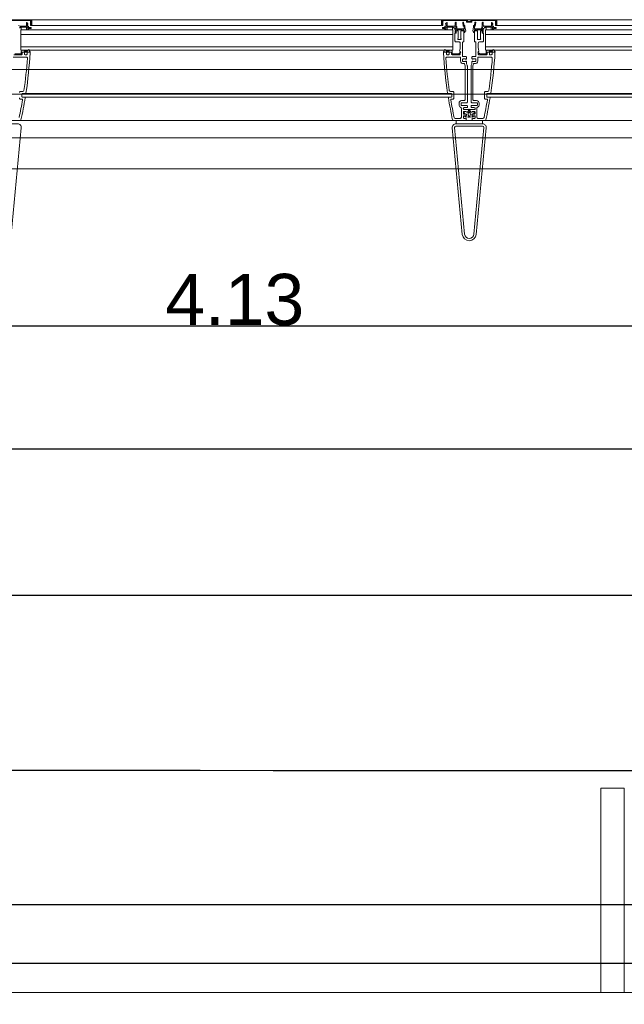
# Model space of a CAD drawing. Header units: metres. Extents: x -20.3 to 39.4, y -22.2 to 2.8.
# Tile 39 of 65: x 11.3 to 12.4, y -3.1 to -1.4. Entities that reach past the tile are written whole.
import ezdxf

# ---------------------------------------------------------------- set-up
doc = ezdxf.new("R2010")
doc.units = ezdxf.units.M
doc.header["$LTSCALE"] = 0.4
doc.header["$MEASUREMENT"] = 0
doc.layers.get('0').update_dxf_attribs({"color": 8, "lineweight": 9})
doc.layers.get('Defpoints').update_dxf_attribs({"color": 8, "lineweight": 9})
for name, color, linetype in [('Neubau__ GHIW - Attika', 8, 'Continuous'), ('Neubau__ GHIW- Attika Fassade', 8, 'Continuous'), ('Neubau_A-Decken', 8, 'Continuous'), ('Neubau_B-abgehängte Decke', 8, 'Continuous'), ('Neubau_B-Pfosten-Riegel-Fassade', 8, 'Continuous'), ('Neubau_S-Linien _ Schraffuren.2D', 8, 'Continuous'), ('Neubau_T-Bemaßung', 8, 'Continuous')]:
    doc.layers.add(name, color=color, linetype=linetype)
doc.styles.add('ERSTELLTER_STIL_2', font='arial.ttf')
doc.dimstyles.new('ERSTELLTER_STIL__1', dxfattribs={"dimtxt": 0.0875, "dimasz": 0.059375, "dimexe": 0.18, "dimexo": 0.0625, "dimgap": 0, "dimtad": 1, "dimzin": 0, "dimdsep": 46, "dimtxsty": 'ERSTELLTER_STIL_2', "dimblk": 'ARROWHEAD_6', "dimblk1": 'ARROWHEAD_6', "dimblk2": 'ARROWHEAD_6', "dimcen": 0.09, "dimclrd": 7, "dimclre": 7, "dimclrt": 7, "dimazin": 0, "dimtfac": 1, "dimtdec": 4, "dimtmove": 0, "dimatfit": 3, "dimfxl": 1, "dimtolj": 1, "dimtzin": 0, "dimarcsym": 0})
doc.dimstyles.new('ERSTELLTER_STIL__5', dxfattribs={"dimtxt": 0.0875, "dimasz": 0.059375, "dimexe": 0.18, "dimexo": 0.0625, "dimgap": 0, "dimtad": 1, "dimtih": 1, "dimtoh": 1, "dimzin": 0, "dimdsep": 46, "dimtxsty": 'ERSTELLTER_STIL_2', "dimblk": 'ARROWHEAD_6', "dimblk1": 'ARROWHEAD_6', "dimblk2": 'ARROWHEAD_6', "dimcen": 0.09, "dimclrd": 7, "dimclre": 7, "dimclrt": 7, "dimazin": 0, "dimtfac": 1, "dimtdec": 4, "dimtmove": 0, "dimatfit": 3, "dimfxl": 1, "dimtolj": 1, "dimtzin": 0, "dimarcsym": 0})

# ---------------------------------------------------------------- blocks, each defined once
blk = doc.blocks.new('ARROWHEAD_6')
at = {"color": 0, "linetype": 'Continuous', "lineweight": 0}
for p, q in [((-0.5, -0.5), (0.5, 0.5)), ((0, 0), (-1, 0))]:
    blk.add_line(p, q, dxfattribs=at)
blk = doc.blocks.new('*D266')
at = {"layer": 'Defpoints', "color": 0, "linetype": 'Continuous', "transparency": 16777216}
for p in [(13.78, -1.9338), (9.65, -2.695), (13.78, -2.695)]:
    blk.add_point(p, dxfattribs=at)
at = {"layer": 'Neubau_T-Bemaßung', "linetype": 'Continuous', "lineweight": -2, "transparency": 16777216}
for p, q in [((9.65, -2.6325), (9.65, -1.7538)), ((13.78, -2.6325), (13.78, -1.7538)), ((9.7094, -1.9338), (13.7206, -1.9338))]:
    blk.add_line(p, q, dxfattribs=at)
at = {"layer": 'Neubau_T-Bemaßung', "linetype": 'Continuous', "lineweight": -2, "transparency": 16777216, "xscale": 0.059375, "yscale": 0.059375, "zscale": 0.059375, "rotation": 180}
blk.add_blockref('ARROWHEAD_6', (9.65, -1.9338), dxfattribs=at)
at = {"layer": 'Neubau_T-Bemaßung', "linetype": 'Continuous', "lineweight": -2, "transparency": 16777216, "xscale": 0.059375, "yscale": 0.059375, "zscale": 0.059375}
blk.add_blockref('ARROWHEAD_6', (13.78, -1.9338), dxfattribs=at)
at = {"layer": 'Neubau_T-Bemaßung', "linetype": 'Continuous', "lineweight": 9, "transparency": 16777216, "insert": (11.7115, -1.889), "char_height": 0.0875, "attachment_point": 5, "style": 'ERSTELLTER_STIL_2'}
blk.add_mtext('\\A1;4.13', dxfattribs=at)
blk = doc.blocks.new('*D288')
at = {"layer": 'Defpoints', "color": 0, "linetype": 'Continuous', "transparency": 16777216}
for p in [(11.715, -2.695), (21.1401, -2.695), (19.84, -2.925)]:
    blk.add_point(p, dxfattribs=at)
at = {"layer": 'Neubau_T-Bemaßung', "linetype": 'Continuous', "lineweight": -2, "transparency": 16777216}
for p, q in [((21.1401, -2.6356), (21.1401, -2.5762)), ((11.7775, -2.695), (21.3201, -2.695)), ((21.1401, -2.695), (21.1401, -2.6965)), ((19.9025, -2.925), (21.3201, -2.925)), ((21.1401, -2.925), (21.1401, -2.9238)), ((21.1401, -2.9844), (21.1401, -3.0437))]:
    blk.add_line(p, q, dxfattribs=at)
at = {"layer": 'Neubau_T-Bemaßung', "linetype": 'Continuous', "lineweight": -2, "transparency": 16777216, "xscale": 0.059375, "yscale": 0.059375, "zscale": 0.059375}
for p, rotation in [((21.1401, -2.695), 270), ((21.1401, -2.925), 90)]:
    blk.add_blockref('ARROWHEAD_6', p, dxfattribs=dict(at, rotation=rotation))
at = {"layer": 'Neubau_T-Bemaßung', "linetype": 'Continuous', "lineweight": 9, "transparency": 16777216, "insert": (21.1401, -2.8101), "char_height": 0.0875, "attachment_point": 5, "rotation": 90, "style": 'ERSTELLTER_STIL_2'}
blk.add_mtext('\\A1;0.23', dxfattribs=at)
blk = doc.blocks.new('*D289')
at = {"layer": 'Defpoints', "color": 0, "linetype": 'Continuous', "transparency": 16777216}
for p in [(21.1401, -2.395), (23.555, -2.395), (11.715, -2.695)]:
    blk.add_point(p, dxfattribs=at)
at = {"layer": 'Neubau_T-Bemaßung', "linetype": 'Continuous', "lineweight": -2, "transparency": 16777216}
for p, q in [((21.1401, -2.3356), (21.1401, -2.2763)), ((23.4925, -2.395), (20.9601, -2.395)), ((21.1401, -2.395), (21.1401, -2.4317)), ((21.1401, -2.695), (21.1401, -2.6586)), ((11.7775, -2.695), (21.3201, -2.695)), ((21.1401, -2.7544), (21.1401, -2.8137))]:
    blk.add_line(p, q, dxfattribs=at)
at = {"layer": 'Neubau_T-Bemaßung', "linetype": 'Continuous', "lineweight": -2, "transparency": 16777216, "xscale": 0.059375, "yscale": 0.059375, "zscale": 0.059375}
for p, rotation in [((21.1401, -2.395), 270), ((21.1401, -2.695), 90)]:
    blk.add_blockref('ARROWHEAD_6', p, dxfattribs=dict(at, rotation=rotation))
at = {"layer": 'Neubau_T-Bemaßung', "linetype": 'Continuous', "lineweight": 9, "transparency": 16777216, "insert": (21.1401, -2.5451), "char_height": 0.0875, "attachment_point": 5, "rotation": 90, "style": 'ERSTELLTER_STIL_2'}
blk.add_mtext('\\A1;0.30', dxfattribs=at)
blk = doc.blocks.new('*D297')
at = {"layer": 'Defpoints', "color": 0, "linetype": 'Continuous', "transparency": 16777216}
for p in [(11.715, -2.695), (21.4901, -2.695), (23.73, -6.195)]:
    blk.add_point(p, dxfattribs=at)
at = {"layer": 'Neubau_T-Bemaßung', "linetype": 'Continuous', "lineweight": -2, "transparency": 16777216}
for p, q in [((11.7775, -2.695), (21.6701, -2.695)), ((21.4901, -2.7544), (21.4901, -4.335)), ((21.4901, -6.1356), (21.4901, -4.562)), ((23.6675, -6.195), (21.3101, -6.195))]:
    blk.add_line(p, q, dxfattribs=at)
at = {"layer": 'Neubau_T-Bemaßung', "linetype": 'Continuous', "lineweight": -2, "transparency": 16777216, "xscale": 0.059375, "yscale": 0.059375, "zscale": 0.059375}
for p, rotation in [((21.4901, -2.695), 90), ((21.4901, -6.195), 270)]:
    blk.add_blockref('ARROWHEAD_6', p, dxfattribs=dict(at, rotation=rotation))
at = {"layer": 'Neubau_T-Bemaßung', "linetype": 'Continuous', "lineweight": 9, "transparency": 16777216, "insert": (21.4901, -4.4485), "char_height": 0.0875, "attachment_point": 5, "rotation": 90, "style": 'ERSTELLTER_STIL_2'}
blk.add_mtext('\\A1;3.50', dxfattribs=at)
blk = doc.blocks.new('*D298')
at = {"layer": 'Defpoints', "color": 0, "linetype": 'Continuous', "transparency": 16777216}
for p in [(21.4901, -2.395), (23.555, -2.395), (11.715, -2.695)]:
    blk.add_point(p, dxfattribs=at)
at = {"layer": 'Neubau_T-Bemaßung', "linetype": 'Continuous', "lineweight": -2, "transparency": 16777216}
for p, q in [((21.4901, -2.3356), (21.4901, -2.2763)), ((23.4925, -2.395), (21.3101, -2.395)), ((21.4901, -2.395), (21.4901, -2.4317)), ((21.4901, -2.695), (21.4901, -2.6586)), ((11.7775, -2.695), (21.6701, -2.695)), ((21.4901, -2.7544), (21.4901, -2.8137))]:
    blk.add_line(p, q, dxfattribs=at)
at = {"layer": 'Neubau_T-Bemaßung', "linetype": 'Continuous', "lineweight": -2, "transparency": 16777216, "xscale": 0.059375, "yscale": 0.059375, "zscale": 0.059375}
for p, rotation in [((21.4901, -2.395), 270), ((21.4901, -2.695), 90)]:
    blk.add_blockref('ARROWHEAD_6', p, dxfattribs=dict(at, rotation=rotation))
at = {"layer": 'Neubau_T-Bemaßung', "linetype": 'Continuous', "lineweight": 9, "transparency": 16777216, "insert": (21.4901, -2.5451), "char_height": 0.0875, "attachment_point": 5, "rotation": 90, "style": 'ERSTELLTER_STIL_2'}
blk.add_mtext('\\A1;0.30', dxfattribs=at)
blk = doc.blocks.new('*D309')
at = {"layer": 'Defpoints', "color": 0, "linetype": 'Continuous', "transparency": 16777216}
for p in [(5.6129, -3.025), (19.84, -3.025), (33.092, -6.025)]:
    blk.add_point(p, dxfattribs=at)
at = {"layer": 'Neubau_T-Bemaßung', "linetype": 'Continuous', "lineweight": -2, "transparency": 16777216}
for p, q in [((19.7775, -3.025), (5.4329, -3.025)), ((5.6129, -3.0844), (5.6129, -4.415)), ((5.6129, -5.9656), (5.6129, -4.642)), ((33.0295, -6.025), (5.4329, -6.025))]:
    blk.add_line(p, q, dxfattribs=at)
at = {"layer": 'Neubau_T-Bemaßung', "linetype": 'Continuous', "lineweight": -2, "transparency": 16777216, "xscale": 0.059375, "yscale": 0.059375, "zscale": 0.059375}
for p, rotation in [((5.6129, -3.025), 90), ((5.6129, -6.025), 270)]:
    blk.add_blockref('ARROWHEAD_6', p, dxfattribs=dict(at, rotation=rotation))
at = {"layer": 'Neubau_T-Bemaßung', "linetype": 'Continuous', "lineweight": 9, "transparency": 16777216, "insert": (5.6129, -4.5285), "char_height": 0.0875, "attachment_point": 5, "rotation": 90, "style": 'ERSTELLTER_STIL_2'}
blk.add_mtext('\\A1;3.00', dxfattribs=at)
blk = doc.blocks.new('*D310')
at = {"layer": 'Defpoints', "color": 0, "linetype": 'Continuous', "transparency": 16777216}
for p in [(5.7264, -2.925), (19.84, -2.925), (19.84, -3.025)]:
    blk.add_point(p, dxfattribs=at)
at = {"layer": 'Neubau_T-Bemaßung', "linetype": 'Continuous', "lineweight": -2, "transparency": 16777216}
for p, q in [((5.7264, -2.8656), (5.7264, -2.8062)), ((19.7775, -2.925), (5.5464, -2.925)), ((5.7264, -2.925), (5.7264, -3.025)), ((19.7775, -3.025), (5.5464, -3.025)), ((5.7264, -3.0844), (5.7264, -3.1438))]:
    blk.add_line(p, q, dxfattribs=at)
at = {"layer": 'Neubau_T-Bemaßung', "linetype": 'Continuous', "lineweight": -2, "transparency": 16777216, "xscale": 0.059375, "yscale": 0.059375, "zscale": 0.059375}
for p, rotation in [((5.7264, -2.925), 270), ((5.7264, -3.025), 90)]:
    blk.add_blockref('ARROWHEAD_6', p, dxfattribs=dict(at, rotation=rotation))
at = {"layer": 'Neubau_T-Bemaßung', "linetype": 'Continuous', "lineweight": 9, "transparency": 16777216, "insert": (5.6129, -3.1438), "char_height": 0.0875, "attachment_point": 5, "rotation": 90, "style": 'ERSTELLTER_STIL_2'}
blk.add_mtext('\\A1;0.10', dxfattribs=at)
blk = doc.blocks.new('*D311')
at = {"layer": 'Defpoints', "color": 0, "linetype": 'Continuous', "transparency": 16777216}
for p in [(5.6129, -2.695), (11.715, -2.695), (19.84, -2.925)]:
    blk.add_point(p, dxfattribs=at)
at = {"layer": 'Neubau_T-Bemaßung', "linetype": 'Continuous', "lineweight": -2, "transparency": 16777216}
for p, q in [((5.6129, -2.6356), (5.6129, -2.5763)), ((11.6525, -2.695), (5.4329, -2.695)), ((5.6129, -2.695), (5.6129, -2.6965)), ((19.7775, -2.925), (5.4329, -2.925)), ((5.6129, -2.925), (5.6129, -2.9238)), ((5.6129, -2.9844), (5.6129, -3.0437))]:
    blk.add_line(p, q, dxfattribs=at)
at = {"layer": 'Neubau_T-Bemaßung', "linetype": 'Continuous', "lineweight": -2, "transparency": 16777216, "xscale": 0.059375, "yscale": 0.059375, "zscale": 0.059375}
for p, rotation in [((5.6129, -2.695), 270), ((5.6129, -2.925), 90)]:
    blk.add_blockref('ARROWHEAD_6', p, dxfattribs=dict(at, rotation=rotation))
at = {"layer": 'Neubau_T-Bemaßung', "linetype": 'Continuous', "lineweight": 9, "transparency": 16777216, "insert": (5.6129, -2.8101), "char_height": 0.0875, "attachment_point": 5, "rotation": 90, "style": 'ERSTELLTER_STIL_2'}
blk.add_mtext('\\A1;0.23', dxfattribs=at)
blk = doc.blocks.new('*D312')
at = {"layer": 'Defpoints', "color": 0, "linetype": 'Continuous', "transparency": 16777216}
for p in [(5.6129, -2.395), (23.555, -2.395), (11.715, -2.695)]:
    blk.add_point(p, dxfattribs=at)
at = {"layer": 'Neubau_T-Bemaßung', "linetype": 'Continuous', "lineweight": -2, "transparency": 16777216}
for p, q in [((5.6129, -2.3356), (5.6129, -2.2763)), ((23.4925, -2.395), (5.4329, -2.395)), ((5.6129, -2.395), (5.6129, -2.4317)), ((5.6129, -2.695), (5.6129, -2.6586)), ((11.6525, -2.695), (5.4329, -2.695)), ((5.6129, -2.7544), (5.6129, -2.8138))]:
    blk.add_line(p, q, dxfattribs=at)
at = {"layer": 'Neubau_T-Bemaßung', "linetype": 'Continuous', "lineweight": -2, "transparency": 16777216, "xscale": 0.059375, "yscale": 0.059375, "zscale": 0.059375}
for p, rotation in [((5.6129, -2.395), 270), ((5.6129, -2.695), 90)]:
    blk.add_blockref('ARROWHEAD_6', p, dxfattribs=dict(at, rotation=rotation))
at = {"layer": 'Neubau_T-Bemaßung', "linetype": 'Continuous', "lineweight": 9, "transparency": 16777216, "insert": (5.6129, -2.5451), "char_height": 0.0875, "attachment_point": 5, "rotation": 90, "style": 'ERSTELLTER_STIL_2'}
blk.add_mtext('\\A1;0.30', dxfattribs=at)
blk = doc.blocks.new('*D313')
at = {"layer": 'Defpoints', "color": 0, "linetype": 'Continuous', "transparency": 16777216}
for p in [(5.4994, -2.395), (23.555, -2.395), (23.555, -2.395)]:
    blk.add_point(p, dxfattribs=at)
at = {"layer": 'Neubau_T-Bemaßung', "linetype": 'Continuous', "lineweight": -2, "transparency": 16777216}
for p, q in [((5.4994, -2.3356), (5.4994, -2.2763)), ((23.4925, -2.395), (5.3194, -2.395)), ((23.4925, -2.395), (5.3194, -2.395)), ((5.4994, -2.4544), (5.4994, -2.5138))]:
    blk.add_line(p, q, dxfattribs=at)
at = {"layer": 'Neubau_T-Bemaßung', "linetype": 'Continuous', "lineweight": -2, "transparency": 16777216, "xscale": 0.059375, "yscale": 0.059375, "zscale": 0.059375}
for rotation in [270, 90]:
    blk.add_blockref('ARROWHEAD_6', (5.4994, -2.395), dxfattribs=dict(at, rotation=rotation))
at = {"layer": 'Neubau_T-Bemaßung', "linetype": 'Continuous', "lineweight": 9, "transparency": 16777216, "insert": (5.6129, -2.2763), "char_height": 0.0875, "attachment_point": 5, "rotation": 90, "style": 'ERSTELLTER_STIL_2'}
blk.add_mtext('\\A1;0.00', dxfattribs=at)
blk = doc.blocks.new('*D314')
at = {"layer": 'Defpoints', "color": 0, "linetype": 'Continuous', "transparency": 16777216}
for p in [(5.6129, -2.145), (33.092, -2.145), (23.555, -2.395)]:
    blk.add_point(p, dxfattribs=at)
at = {"layer": 'Neubau_T-Bemaßung', "linetype": 'Continuous', "lineweight": -2, "transparency": 16777216}
for p, q in [((5.6129, -2.0856), (5.6129, -2.0263)), ((33.0295, -2.145), (5.4329, -2.145)), ((5.6129, -2.145), (5.6129, -2.1562)), ((5.6129, -2.395), (5.6129, -2.3841)), ((23.4925, -2.395), (5.4329, -2.395)), ((5.6129, -2.4544), (5.6129, -2.5138))]:
    blk.add_line(p, q, dxfattribs=at)
at = {"layer": 'Neubau_T-Bemaßung', "linetype": 'Continuous', "lineweight": -2, "transparency": 16777216, "xscale": 0.059375, "yscale": 0.059375, "zscale": 0.059375}
for p, rotation in [((5.6129, -2.145), 270), ((5.6129, -2.395), 90)]:
    blk.add_blockref('ARROWHEAD_6', p, dxfattribs=dict(at, rotation=rotation))
at = {"layer": 'Neubau_T-Bemaßung', "linetype": 'Continuous', "lineweight": 9, "transparency": 16777216, "insert": (5.6129, -2.2701), "char_height": 0.0875, "attachment_point": 5, "rotation": 90, "style": 'ERSTELLTER_STIL_2'}
blk.add_mtext('\\A1;0.25', dxfattribs=at)
blk = doc.blocks.new('*D318')
at = {"layer": 'Defpoints', "color": 0, "linetype": 'Continuous', "transparency": 16777216}
for p in [(5.9629, -2.695), (11.715, -2.695), (23.73, -6.195)]:
    blk.add_point(p, dxfattribs=at)
at = {"layer": 'Neubau_T-Bemaßung', "linetype": 'Continuous', "lineweight": -2, "transparency": 16777216}
for p, q in [((11.6525, -2.695), (5.7829, -2.695)), ((5.9629, -2.7544), (5.9629, -4.335)), ((5.9629, -6.1356), (5.9629, -4.562)), ((23.6675, -6.195), (5.7829, -6.195))]:
    blk.add_line(p, q, dxfattribs=at)
at = {"layer": 'Neubau_T-Bemaßung', "linetype": 'Continuous', "lineweight": -2, "transparency": 16777216, "xscale": 0.059375, "yscale": 0.059375, "zscale": 0.059375}
for p, rotation in [((5.9629, -2.695), 90), ((5.9629, -6.195), 270)]:
    blk.add_blockref('ARROWHEAD_6', p, dxfattribs=dict(at, rotation=rotation))
at = {"layer": 'Neubau_T-Bemaßung', "linetype": 'Continuous', "lineweight": 9, "transparency": 16777216, "insert": (5.9629, -4.4485), "char_height": 0.0875, "attachment_point": 5, "rotation": 90, "style": 'ERSTELLTER_STIL_2'}
blk.add_mtext('\\A1;3.50', dxfattribs=at)
blk = doc.blocks.new('*D319')
at = {"layer": 'Defpoints', "color": 0, "linetype": 'Continuous', "transparency": 16777216}
for p in [(5.9629, -2.395), (23.555, -2.395), (11.715, -2.695)]:
    blk.add_point(p, dxfattribs=at)
at = {"layer": 'Neubau_T-Bemaßung', "linetype": 'Continuous', "lineweight": -2, "transparency": 16777216}
for p, q in [((5.9629, -2.3356), (5.9629, -2.2763)), ((23.4925, -2.395), (5.7829, -2.395)), ((5.9629, -2.395), (5.9629, -2.4317)), ((5.9629, -2.695), (5.9629, -2.6586)), ((11.6525, -2.695), (5.7829, -2.695)), ((5.9629, -2.7544), (5.9629, -2.8138))]:
    blk.add_line(p, q, dxfattribs=at)
at = {"layer": 'Neubau_T-Bemaßung', "linetype": 'Continuous', "lineweight": -2, "transparency": 16777216, "xscale": 0.059375, "yscale": 0.059375, "zscale": 0.059375}
for p, rotation in [((5.9629, -2.395), 270), ((5.9629, -2.695), 90)]:
    blk.add_blockref('ARROWHEAD_6', p, dxfattribs=dict(at, rotation=rotation))
at = {"layer": 'Neubau_T-Bemaßung', "linetype": 'Continuous', "lineweight": 9, "transparency": 16777216, "insert": (5.9629, -2.5451), "char_height": 0.0875, "attachment_point": 5, "rotation": 90, "style": 'ERSTELLTER_STIL_2'}
blk.add_mtext('\\A1;0.30', dxfattribs=at)
blk = doc.blocks.new('*D320')
at = {"layer": 'Defpoints', "color": 0, "linetype": 'Continuous', "transparency": 16777216}
for p in [(5.8494, -2.395), (23.555, -2.395), (23.555, -2.395)]:
    blk.add_point(p, dxfattribs=at)
at = {"layer": 'Neubau_T-Bemaßung', "linetype": 'Continuous', "lineweight": -2, "transparency": 16777216}
for p, q in [((5.8494, -2.3356), (5.8494, -2.2763)), ((23.4925, -2.395), (5.6694, -2.395)), ((23.4925, -2.395), (5.6694, -2.395)), ((5.8494, -2.4544), (5.8494, -2.5138))]:
    blk.add_line(p, q, dxfattribs=at)
at = {"layer": 'Neubau_T-Bemaßung', "linetype": 'Continuous', "lineweight": -2, "transparency": 16777216, "xscale": 0.059375, "yscale": 0.059375, "zscale": 0.059375}
for rotation in [270, 90]:
    blk.add_blockref('ARROWHEAD_6', (5.8494, -2.395), dxfattribs=dict(at, rotation=rotation))
at = {"layer": 'Neubau_T-Bemaßung', "linetype": 'Continuous', "lineweight": 9, "transparency": 16777216, "insert": (5.9629, -2.2763), "char_height": 0.0875, "attachment_point": 5, "rotation": 90, "style": 'ERSTELLTER_STIL_2'}
blk.add_mtext('\\A1;0.00', dxfattribs=at)

msp = doc.modelspace()

# ---------------------------------------------------------------- linework, layer by layer
at = {"linetype": 'Continuous', "lineweight": 9}
for p, q in [((11.345, -1.462), (11.345, -1.4272)), ((12.085, -1.4272), (11.345, -1.4272)), ((12.085, -1.462), (12.085, -1.4272)), ((12.141, -1.462), (12.141, -1.4272)), ((12.881, -1.4272), (12.141, -1.4272)), ((11.345, -1.4352), (12.085, -1.4352)), ((12.141, -1.4352), (12.881, -1.4352)), ((11.345, -1.456), (12.085, -1.456)), ((11.345, -1.462), (12.085, -1.462)), ((12.141, -1.456), (12.881, -1.456)), ((12.141, -1.462), (12.881, -1.462)), ((12.0801, -1.542), (11.3479, -1.542)), ((12.0795, -1.536), (11.348, -1.536)), ((12.8761, -1.542), (12.1439, -1.542)), ((12.8755, -1.536), (12.144, -1.536)), ((11.3446, -1.582), (12.0854, -1.582)), ((12.1406, -1.582), (12.8814, -1.582))]:
    msp.add_line(p, q, dxfattribs=at)
for points in [[(11.3223, -1.4111), (11.3613, -1.4111, -0.435032), (11.362, -1.4118), (11.362, -1.4193, 0.414266), (11.3623, -1.4196), (11.3632, -1.4196, 0.414266), (11.3635, -1.4193), (11.3635, -1.4101, 0.414198), (11.363, -1.4096), (11.3203, -1.4096, 0.41416)], [(11.3412, -1.4197, -0.214707), (11.3435, -1.4206, 0.199362), (11.3438, -1.4207), (11.3547, -1.4207, 0.414214), (11.355, -1.4204), (11.355, -1.4148, -0.668179), (11.3556, -1.4146), (11.3575, -1.4165, -0.198912), (11.3575, -1.4167), (11.3575, -1.4171, -0.198912), (11.3575, -1.4173), (11.3566, -1.4181, 0.198912), (11.3565, -1.4183), (11.3565, -1.4204, 0.414214), (11.3568, -1.4207), (11.3583, -1.4207, -0.414214), (11.3586, -1.421), (11.3586, -1.4228, 0.414214), (11.3589, -1.4231), (11.362, -1.4231, -0.198912), (11.3623, -1.4232), (11.3629, -1.4238, -0.198912), (11.363, -1.4241), (11.363, -1.4243, -0.414214), (11.3627, -1.4246), (11.3589, -1.4246, 0.414214), (11.3586, -1.4249), (11.3586, -1.4259, -0.414214), (11.3583, -1.4262), (11.3574, -1.4262, -0.414214), (11.3571, -1.4259), (11.3571, -1.4225, 0.414214), (11.3568, -1.4222), (11.3447, -1.4222, 0.440334), (11.3444, -1.4225, -0.00633), (11.3444, -1.4226, -1), (11.3429, -1.4227, 2.214164)], [(11.323, -1.582), (11.3446, -1.582, 0.377135), (11.3455, -1.5812, 0.012909), (11.3527, -1.5432, 0.459439), (11.3517, -1.542), (11.348, -1.542, -0.443677), (11.347, -1.541), (11.347, -1.537, -0.418632), (11.348, -1.536), (11.353, -1.536, 0.441552), (11.354, -1.5351, 0.023167), (11.3611, -1.4661, 0.429958), (11.3601, -1.465), (11.357, -1.465, 0.443465), (11.356, -1.466), (11.356, -1.4685, -0.488079), (11.355, -1.4695), (11.3525, -1.4695, -0.412451), (11.3515, -1.4685), (11.3515, -1.466, 0.412502), (11.3505, -1.465), (11.3485, -1.465, 0.425457), (11.3475, -1.466), (11.3475, -1.4685), (11.3475, -1.4658), (11.3475, -1.4685, -0.37479), (11.3465, -1.4695), (11.3335, -1.4695, -0.466617)], [(11.3352, -1.468), (11.3455, -1.468, 0.425648), (11.346, -1.4675), (11.346, -1.4644, -0.113877), (11.3461, -1.464), (11.3469, -1.4622, -0.29295), (11.3472, -1.462), (11.3505, -1.462, -0.314536), (11.3508, -1.4622), (11.3512, -1.4633, 0.30844), (11.3515, -1.4635), (11.3562, -1.4635, 0.331647), (11.3567, -1.4629, -1.429645), (11.3601, -1.4635, 0.449515), (11.3603, -1.4639), (11.3609, -1.4639, -0.398106), (11.3612, -1.4642), (11.3612, -1.4645, -0.445537), (11.3605, -1.4651), (11.3594, -1.465), (11.3483, -1.465, 0.415519), (11.3475, -1.4658)], [(12.0975, -1.4685), (12.0975, -1.4683, 0.41483), (12.0972, -1.468), (12.097, -1.468, -0.649364), (12.0968, -1.4675), (12.0984, -1.4653, 0.966131), (12.0981, -1.465), (12.0955, -1.4677, -0.211452), (12.0948, -1.468), (12.0845, -1.468, -0.425648), (12.084, -1.4675), (12.084, -1.4644, 0.113877), (12.0839, -1.464), (12.0831, -1.4622, 0.29295), (12.0828, -1.462), (12.0795, -1.462, 0.314536), (12.0792, -1.4622), (12.0788, -1.4633, -0.30844), (12.0785, -1.4635), (12.0738, -1.4635, -0.331647), (12.0733, -1.4629, 1.429645), (12.0699, -1.4635, -0.449515), (12.0697, -1.4639), (12.0691, -1.4639, 0.398106), (12.0688, -1.4642), (12.0688, -1.4645, 0.445537), (12.0695, -1.4651), (12.0706, -1.465), (12.0817, -1.465, -0.415519), (12.0825, -1.4658)], [(12.1285, -1.4685), (12.1285, -1.4683, -0.41483), (12.1288, -1.468), (12.129, -1.468, 0.649364), (12.1292, -1.4675), (12.1276, -1.4653, -0.966131), (12.1279, -1.465), (12.1305, -1.4677, 0.211452), (12.1312, -1.468), (12.1415, -1.468, 0.425648), (12.142, -1.4675), (12.142, -1.4644, -0.113877), (12.1421, -1.464), (12.1429, -1.4622, -0.29295), (12.1432, -1.462), (12.1465, -1.462, -0.314536), (12.1468, -1.4622), (12.1472, -1.4633, 0.30844), (12.1475, -1.4635), (12.1522, -1.4635, 0.331647), (12.1527, -1.4629, -1.429645), (12.1561, -1.4635, 0.449515), (12.1563, -1.4639), (12.1569, -1.4639, -0.398106), (12.1572, -1.4642), (12.1572, -1.4645, -0.445537), (12.1565, -1.4651), (12.1554, -1.465), (12.1443, -1.465, 0.415519), (12.1435, -1.4658)], [(11.343, -1.5345, -0.417855), (11.345, -1.5325), (11.3486, -1.5325, 0.357097), (11.3506, -1.5308, 0.018582), (11.3565, -1.4756, 0.437311), (11.3545, -1.4735), (11.332, -1.4735, 0.354155)], [(11.3424, -1.5769, 0.010309), (11.3481, -1.5467, 0.46449), (11.3471, -1.5455), (11.345, -1.5455, -0.422028), (11.343, -1.5435)]]:
    msp.add_lwpolyline(points, format="xyb", dxfattribs=at)
for points in [[(11.364, -1.4096), (12.0655, -1.4096), (12.0655, -1.4196), (11.364, -1.4196)], [(12.16, -1.4096), (12.8615, -1.4096), (12.8615, -1.4196), (12.16, -1.4196)], [(12.1355, -1.582), (12.0905, -1.582), (12.0905, -1.588), (12.1355, -1.588)]]:
    msp.add_lwpolyline(points, close=True, dxfattribs=at)
for points in [[(12.068, -1.4118, -0.41421), (12.0688, -1.4111), (12.1077, -1.4111, -0.41421), (12.1085, -1.4118), (12.1085, -1.4133, 0.41421), (12.1093, -1.4141), (12.1167, -1.4141, 0.41421), (12.1175, -1.4133), (12.1175, -1.4118, -0.41421), (12.1182, -1.4111), (12.1573, -1.4111, -0.435032), (12.158, -1.4118), (12.158, -1.4193, 0.414266), (12.1583, -1.4196), (12.1592, -1.4196, 0.414266), (12.1595, -1.4193), (12.1595, -1.4101, 0.414198), (12.159, -1.4096), (12.1163, -1.4096, 0.41416), (12.116, -1.4099), (12.116, -1.4123, -0.414266), (12.1157, -1.4126), (12.1103, -1.4126, -0.414266), (12.11, -1.4123), (12.11, -1.4099, 0.414231), (12.1097, -1.4096), (12.067, -1.4096, 0.414198), (12.0665, -1.4101), (12.0665, -1.4193, 0.414266), (12.0668, -1.4196), (12.0677, -1.4196, 0.414196), (12.068, -1.4193)], [(12.1033, -1.4143, 0.36397), (12.103, -1.4141), (12.102, -1.4141, 0.466308), (12.1018, -1.4145), (12.1028, -1.4207, 0.36397), (12.1031, -1.4209), (12.1039, -1.4209, -0.414214), (12.1042, -1.4212), (12.1042, -1.4249, -0.414214), (12.1039, -1.4252), (12.0925, -1.4252, -0.520379), (12.0916, -1.4239, 0.314283), (12.0907, -1.4204), (12.0907, -1.4144, 0.414214), (12.0904, -1.4141), (12.0895, -1.4141, 0.414214), (12.0892, -1.4144), (12.0892, -1.4194, -0.43156), (12.0888, -1.4197, 0.214707), (12.0865, -1.4206, -0.199362), (12.0862, -1.4207), (12.0753, -1.4207, -0.414214), (12.075, -1.4204), (12.075, -1.4148, 0.668179), (12.0744, -1.4146), (12.0725, -1.4165, 0.198912), (12.0725, -1.4167), (12.0725, -1.4171, 0.198912), (12.0725, -1.4173), (12.0734, -1.4181, -0.198912), (12.0735, -1.4183), (12.0735, -1.4204, -0.414214), (12.0732, -1.4207), (12.0717, -1.4207, 0.414214), (12.0714, -1.421), (12.0714, -1.4228, -0.414214), (12.0711, -1.4231), (12.068, -1.4231, 0.198912), (12.0677, -1.4232), (12.0671, -1.4238, 0.198912), (12.067, -1.4241), (12.067, -1.4243, 0.414214), (12.0673, -1.4246), (12.0711, -1.4246, -0.414214), (12.0714, -1.4249), (12.0714, -1.4259, 0.414214), (12.0717, -1.4262), (12.0726, -1.4262, 0.414214), (12.0729, -1.4259), (12.0729, -1.4225, -0.414214), (12.0732, -1.4222), (12.0853, -1.4222, -0.440334), (12.0856, -1.4225, 0.00633), (12.0856, -1.4226, 1), (12.0871, -1.4227, -2.214164), (12.0888, -1.4244, 1), (12.0888, -1.4259, 0.091944), (12.0899, -1.4256, -0.546488), (12.0907, -1.4261), (12.0907, -1.4269, -0.414214), (12.0904, -1.4272), (12.0902, -1.4272, 0.414214), (12.0892, -1.4282), (12.0892, -1.4314, 0.414214), (12.0895, -1.4317), (12.09, -1.4317, 0.267949), (12.0902, -1.4315), (12.0906, -1.4309, 0.131652), (12.0907, -1.4308), (12.0907, -1.429, -0.414214), (12.091, -1.4287), (12.0919, -1.4287, 0.414214), (12.0922, -1.4284), (12.0922, -1.427, -0.414214), (12.0925, -1.4267), (12.1001, -1.4267, -0.414214), (12.1004, -1.427), (12.1004, -1.4284, 0.414214), (12.1007, -1.4287), (12.1016, -1.4287, 0.414214), (12.1019, -1.4284), (12.1019, -1.427, -0.414214), (12.1022, -1.4267), (12.1038, -1.4267, -0.414214), (12.1041, -1.427), (12.1041, -1.4314, 0.414214), (12.1044, -1.4317), (12.1048, -1.4317), (12.1054, -1.4317, 0.414214), (12.1057, -1.4314), (12.1057, -1.4296), (12.1067, -1.4294, 0.414214), (12.1069, -1.4291), (12.1057, -1.4217), (12.1057, -1.4197, 0.414214), (12.1054, -1.4194), (12.1044, -1.4194, -0.36397), (12.1041, -1.4192)], [(12.1227, -1.4143, -0.36397), (12.123, -1.4141), (12.124, -1.4141, -0.466308), (12.1242, -1.4145), (12.1232, -1.4207, -0.36397), (12.1229, -1.4209), (12.1221, -1.4209, 0.414214), (12.1218, -1.4212), (12.1218, -1.4249, 0.414214), (12.1221, -1.4252), (12.1335, -1.4252, 0.520379), (12.1344, -1.4239, -0.314283), (12.1353, -1.4204), (12.1353, -1.4144, -0.414214), (12.1356, -1.4141), (12.1365, -1.4141, -0.414214), (12.1368, -1.4144), (12.1368, -1.4194, 0.43156), (12.1372, -1.4197, -0.214707), (12.1395, -1.4206, 0.199362), (12.1398, -1.4207), (12.1507, -1.4207, 0.414214), (12.151, -1.4204), (12.151, -1.4148, -0.668179), (12.1516, -1.4146), (12.1535, -1.4165, -0.198912), (12.1535, -1.4167), (12.1535, -1.4171, -0.198912), (12.1535, -1.4173), (12.1526, -1.4181, 0.198912), (12.1525, -1.4183), (12.1525, -1.4204, 0.414214), (12.1528, -1.4207), (12.1543, -1.4207, -0.414214), (12.1546, -1.421), (12.1546, -1.4228, 0.414214), (12.1549, -1.4231), (12.158, -1.4231, -0.198912), (12.1583, -1.4232), (12.1589, -1.4238, -0.198912), (12.159, -1.4241), (12.159, -1.4243, -0.414214), (12.1587, -1.4246), (12.1549, -1.4246, 0.414214), (12.1546, -1.4249), (12.1546, -1.4259, -0.414214), (12.1543, -1.4262), (12.1534, -1.4262, -0.414214), (12.1531, -1.4259), (12.1531, -1.4225, 0.414214), (12.1528, -1.4222), (12.1407, -1.4222, 0.440334), (12.1404, -1.4225, -0.00633), (12.1404, -1.4226, -1), (12.1389, -1.4227, 2.214164), (12.1372, -1.4244, -1), (12.1372, -1.4259, -0.091944), (12.1361, -1.4256, 0.546488), (12.1353, -1.4261), (12.1353, -1.4269, 0.414214), (12.1356, -1.4272), (12.1358, -1.4272, -0.414214), (12.1368, -1.4282), (12.1368, -1.4314, -0.414214), (12.1365, -1.4317), (12.136, -1.4317, -0.267949), (12.1358, -1.4315), (12.1354, -1.4309, -0.131652), (12.1353, -1.4308), (12.1353, -1.429, 0.414214), (12.135, -1.4287), (12.1341, -1.4287, -0.414214), (12.1338, -1.4284), (12.1338, -1.427, 0.414214), (12.1335, -1.4267), (12.1259, -1.4267, 0.414214), (12.1256, -1.427), (12.1256, -1.4284, -0.414214), (12.1253, -1.4287), (12.1244, -1.4287, -0.414214), (12.1241, -1.4284), (12.1241, -1.427, 0.414214), (12.1238, -1.4267), (12.1222, -1.4267, 0.414214), (12.1219, -1.427), (12.1219, -1.4314, -0.414214), (12.1216, -1.4317), (12.1212, -1.4317), (12.1206, -1.4317, -0.414214), (12.1203, -1.4314), (12.1203, -1.4296), (12.1193, -1.4294, -0.414214), (12.1191, -1.4291), (12.1203, -1.4217), (12.1203, -1.4197, -0.414214), (12.1206, -1.4194), (12.1216, -1.4194, 0.36397), (12.1219, -1.4192)], [(11.3548, -1.4272), (11.3458, -1.4272), (11.3458, -1.4225, -0.414214), (11.3461, -1.4222), (11.3545, -1.4222, -0.414214), (11.3548, -1.4225)], [(12.0825, -1.4685, 0.37479), (12.0835, -1.4695), (12.0965, -1.4695, 0.466617), (12.0975, -1.4685), (12.0975, -1.4643, 0.316451), (12.0972, -1.4638, -0.368059), (12.0965, -1.4626, 0.077632), (12.0975, -1.4565), (12.0975, -1.4497, 0.437777), (12.0955, -1.4477), (12.0905, -1.4477, -0.425733), (12.0885, -1.4457), (12.0885, -1.4332, -0.410044), (12.089, -1.4327), (12.0903, -1.4327, 0.417842), (12.0908, -1.4322), (12.0908, -1.4292, -0.418216), (12.0913, -1.4287), (12.0934, -1.4287, -0.479302), (12.0939, -1.4292), (12.0939, -1.4414, -0.182596), (12.0936, -1.442, 0.659394), (12.0944, -1.4437), (12.0981, -1.4437, 0.659293), (12.0988, -1.442, -0.192313), (12.0986, -1.4414), (12.0986, -1.4292, -0.426942), (12.0991, -1.4287), (12.103, -1.4287, -0.416762), (12.104, -1.4297), (12.104, -1.4467, -0.462767), (12.103, -1.4477), (12.1025, -1.4477, 0.453913), (12.1015, -1.4487), (12.1015, -1.4717, 0.422487), (12.1025, -1.4727), (12.1073, -1.4727, -0.415821), (12.1083, -1.4737), (12.1083, -1.4763, -0.660287), (12.1066, -1.477, 0.188089), (12.1059, -1.4767), (12.1025, -1.4767, 0.413917), (12.1015, -1.4777), (12.1015, -1.4803, 0.414801), (12.1025, -1.4813), (12.1059, -1.4813, 0.190479), (12.1066, -1.481, -0.659757), (12.1083, -1.4818), (12.1083, -1.4832, 0.085911), (12.1086, -1.4851), (12.1095, -1.4874, -0.088835), (12.1098, -1.4893), (12.1098, -1.5506, -0.417164), (12.1088, -1.5517), (12.1, -1.5517, 0.429748), (12.099, -1.5527), (12.099, -1.5554, 0.421475), (12.1, -1.5563), (12.1088, -1.5563, -0.414751), (12.1098, -1.5573), (12.1098, -1.5591, -0.413482), (12.1088, -1.5601), (12.1045, -1.5601, 1.008631), (12.1045, -1.5635), (12.1122, -1.5635, -0.417863), (12.113, -1.5643), (12.113, -1.565, -0.416014), (12.1122, -1.5658), (12.1117, -1.5658, 0.314994), (12.1108, -1.5664), (12.1104, -1.5674, -0.523426), (12.1088, -1.5678), (12.1079, -1.5671, 0.176153), (12.1073, -1.5668), (12.104, -1.5668, 0.411306), (12.103, -1.5678), (12.103, -1.5703, 0.397692), (12.104, -1.5712), (12.1076, -1.5712, -0.522157), (12.1085, -1.5726), (12.1082, -1.5733, -0.311552), (12.1073, -1.574), (12.104, -1.574, 0.415288), (12.103, -1.575), (12.103, -1.5775, 0.415982), (12.104, -1.5785), (12.1056, -1.5785, 0.197523), (12.1063, -1.5782, -0.66314), (12.108, -1.5789), (12.108, -1.581, -0.413151), (12.107, -1.582), (12.0854, -1.582, -0.377135), (12.0845, -1.5812, -0.012909), (12.0773, -1.5432, -0.459439), (12.0783, -1.542), (12.082, -1.542, 0.443677), (12.083, -1.541), (12.083, -1.537, 0.418632), (12.082, -1.536), (12.077, -1.536, -0.441552), (12.076, -1.5351, -0.023167), (12.0689, -1.4661, -0.429958), (12.0699, -1.465), (12.073, -1.465, -0.443465), (12.074, -1.466), (12.074, -1.4685, 0.488079), (12.075, -1.4695), (12.0775, -1.4695, 0.412451), (12.0785, -1.4685), (12.0785, -1.466, -0.412502), (12.0795, -1.465), (12.0815, -1.465, -0.425457), (12.0825, -1.466), (12.0825, -1.4685), (12.0825, -1.4658)], [(12.0752, -1.4272), (12.0842, -1.4272), (12.0842, -1.4225, 0.414214), (12.0839, -1.4222), (12.0755, -1.4222, 0.414214), (12.0752, -1.4225)], [(12.1435, -1.4685, -0.37479), (12.1425, -1.4695), (12.1295, -1.4695, -0.466617), (12.1285, -1.4685), (12.1285, -1.4643, -0.316451), (12.1288, -1.4638, 0.368059), (12.1295, -1.4626, -0.077632), (12.1285, -1.4565), (12.1285, -1.4497, -0.437777), (12.1305, -1.4477), (12.1355, -1.4477, 0.425733), (12.1375, -1.4457), (12.1375, -1.4332, 0.410044), (12.137, -1.4327), (12.1357, -1.4327, -0.417842), (12.1352, -1.4322), (12.1352, -1.4292, 0.418216), (12.1347, -1.4287), (12.1326, -1.4287, 0.479302), (12.1321, -1.4292), (12.1321, -1.4414, 0.182596), (12.1324, -1.442, -0.659394), (12.1316, -1.4437), (12.1279, -1.4437, -0.659293), (12.1272, -1.442, 0.192313), (12.1274, -1.4414), (12.1274, -1.4292, 0.426942), (12.1269, -1.4287), (12.123, -1.4287, 0.416762), (12.122, -1.4297), (12.122, -1.4467, 0.462767), (12.123, -1.4477), (12.1235, -1.4477, -0.453913), (12.1245, -1.4487), (12.1245, -1.4717, -0.422487), (12.1235, -1.4727), (12.1187, -1.4727, 0.415821), (12.1177, -1.4737), (12.1177, -1.4763, 0.660287), (12.1194, -1.477, -0.188089), (12.1201, -1.4767), (12.1235, -1.4767, -0.413917), (12.1245, -1.4777), (12.1245, -1.4803, -0.414801), (12.1235, -1.4813), (12.1201, -1.4813, -0.190479), (12.1194, -1.481, 0.659757), (12.1177, -1.4818), (12.1177, -1.4832, -0.085911), (12.1174, -1.4851), (12.1165, -1.4874, 0.088835), (12.1162, -1.4893), (12.1162, -1.5506, 0.417164), (12.1172, -1.5517), (12.126, -1.5517, -0.429748), (12.127, -1.5527), (12.127, -1.5554, -0.421475), (12.126, -1.5563), (12.1172, -1.5563, 0.414751), (12.1162, -1.5573), (12.1162, -1.5591, 0.413482), (12.1172, -1.5601), (12.1215, -1.5601, -1.008631), (12.1215, -1.5635), (12.1138, -1.5635, 0.417863), (12.113, -1.5643), (12.113, -1.565, 0.416014), (12.1138, -1.5658), (12.1143, -1.5658, -0.314994), (12.1152, -1.5664), (12.1156, -1.5674, 0.523426), (12.1172, -1.5678), (12.1181, -1.5671, -0.176153), (12.1187, -1.5668), (12.122, -1.5668, -0.411306), (12.123, -1.5678), (12.123, -1.5703, -0.397692), (12.122, -1.5712), (12.1184, -1.5712, 0.522157), (12.1175, -1.5726), (12.1178, -1.5733, 0.311552), (12.1187, -1.574), (12.122, -1.574, -0.415288), (12.123, -1.575), (12.123, -1.5775, -0.415982), (12.122, -1.5785), (12.1204, -1.5785, -0.197523), (12.1197, -1.5782, 0.66314), (12.118, -1.5789), (12.118, -1.581, 0.413151), (12.119, -1.582), (12.1406, -1.582, 0.377135), (12.1415, -1.5812, 0.012909), (12.1487, -1.5432, 0.459439), (12.1477, -1.542), (12.144, -1.542, -0.443677), (12.143, -1.541), (12.143, -1.537, -0.418632), (12.144, -1.536), (12.149, -1.536, 0.441552), (12.15, -1.5351, 0.023167), (12.1571, -1.4661, 0.429958), (12.1561, -1.465), (12.153, -1.465, 0.443465), (12.152, -1.466), (12.152, -1.4685, -0.488079), (12.151, -1.4695), (12.1485, -1.4695, -0.412451), (12.1475, -1.4685), (12.1475, -1.466, 0.412502), (12.1465, -1.465), (12.1445, -1.465, 0.425457), (12.1435, -1.466), (12.1435, -1.4685), (12.1435, -1.4658)], [(12.1508, -1.4272), (12.1418, -1.4272), (12.1418, -1.4225, -0.414214), (12.1421, -1.4222), (12.1505, -1.4222, -0.414214), (12.1508, -1.4225)], [(12.0809, -1.5325, -0.357097), (12.0789, -1.5308, -0.018582), (12.073, -1.4756, -0.437311), (12.075, -1.4735), (12.0975, -1.4735, -0.354155), (12.098, -1.474), (12.098, -1.4803, 0.503498), (12.1037, -1.4846, -0.410422), (12.105, -1.4852), (12.1062, -1.4886, -0.096098), (12.1063, -1.4893), (12.1063, -1.5461, -0.418446), (12.1043, -1.5482), (12.1, -1.5482, 0.423923), (12.0955, -1.5527), (12.0955, -1.5554, 0.30563), (12.0983, -1.5595, -0.326846), (12.0995, -1.5614), (12.0995, -1.5765, -0.420467), (12.0975, -1.5785), (12.0891, -1.5785, -0.360083), (12.0871, -1.5769, -0.010309), (12.0814, -1.5467, -0.46449), (12.0824, -1.5455), (12.0845, -1.5455, 0.422028), (12.0865, -1.5435), (12.0865, -1.5345, 0.417855), (12.0845, -1.5325)], [(12.1446, -1.5325, 0.357097), (12.1466, -1.5308, 0.018582), (12.1525, -1.4756, 0.437311), (12.1505, -1.4735), (12.128, -1.4735, 0.354155), (12.1275, -1.474), (12.1275, -1.4803, -0.503498), (12.1218, -1.4846, 0.410422), (12.1205, -1.4852), (12.1193, -1.4886, 0.096098), (12.1192, -1.4893), (12.1192, -1.5461, 0.418446), (12.1212, -1.5482), (12.1255, -1.5482, -0.423923), (12.13, -1.5527), (12.13, -1.5554, -0.30563), (12.1272, -1.5595, 0.326846), (12.126, -1.5614), (12.126, -1.5765, 0.420467), (12.128, -1.5785), (12.1364, -1.5785, 0.360083), (12.1384, -1.5769, 0.010309), (12.1441, -1.5467, 0.46449), (12.1431, -1.5455), (12.141, -1.5455, -0.422028), (12.139, -1.5435), (12.139, -1.5345, -0.417855), (12.141, -1.5325)], [(12.104, -1.5684, -0.487394), (12.1042, -1.5677), (12.1074, -1.5666, -0.52246), (12.1077, -1.5668), (12.1077, -1.5671, 0.334082), (12.1081, -1.5675), (12.1096, -1.5681, 0.41847), (12.1103, -1.5678), (12.1103, -1.5677, -0.466094), (12.1114, -1.5673), (12.1141, -1.5688, -0.206898), (12.1148, -1.5698, -0.30051), (12.1126, -1.5761, -0.205878), (12.1113, -1.5763), (12.1074, -1.5756, -0.044576), (12.104, -1.5747, -1.010522), (12.1042, -1.5742, 0.04035), (12.1072, -1.575, 0.368732), (12.1077, -1.5747), (12.1086, -1.5722, 0.416699), (12.1083, -1.5716), (12.1068, -1.571, 0.312442), (12.1062, -1.5712), (12.1061, -1.5714, -0.516551), (12.1057, -1.5713)], [(12.122, -1.5684, 0.487394), (12.1218, -1.5677), (12.1186, -1.5666, 0.52246), (12.1183, -1.5668), (12.1183, -1.5671, -0.334082), (12.1179, -1.5675), (12.1164, -1.5681, -0.41847), (12.1157, -1.5678), (12.1157, -1.5677, 0.466094), (12.1146, -1.5673), (12.1119, -1.5688, 0.206898), (12.1112, -1.5698, 0.30051), (12.1134, -1.5761, 0.205878), (12.1147, -1.5763), (12.1186, -1.5756, 0.044576), (12.122, -1.5747, 1.010522), (12.1218, -1.5742, -0.04035), (12.1188, -1.575, -0.368732), (12.1182, -1.5747), (12.1174, -1.5722, -0.416699), (12.1177, -1.5716), (12.1192, -1.571, -0.312442), (12.1198, -1.5712), (12.1199, -1.5714, 0.516551), (12.1203, -1.5713)], [(11.294, -1.588, 0.441677), (11.288, -1.5946), (11.3051, -1.7771, 0.911209), (11.3289, -1.7771), (11.346, -1.5946, 0.441677), (11.34, -1.588)], [(12.09, -1.588, 0.441677), (12.084, -1.5946), (12.1011, -1.7771, 0.911209), (12.1249, -1.7771), (12.142, -1.5946, 0.441677), (12.136, -1.588)], [(12.09, -1.592, 0.441677), (12.088, -1.5942), (12.105, -1.7767, 0.911209), (12.121, -1.7767), (12.138, -1.5942, 0.441677), (12.136, -1.592)]]:
    msp.add_lwpolyline(points, format="xyb", close=True, dxfattribs=at)
for points in [[(12.1148, -1.5664), (12.1112, -1.5629)], [(12.1148, -1.5629), (12.1112, -1.5664)], [(12.1112, -1.5664), (12.1148, -1.5629)], [(12.1112, -1.5629), (12.1148, -1.5664)]]:
    msp.add_lwpolyline(points, dxfattribs=at)
msp.add_circle((12.113, -1.5646), 0.0015, dxfattribs=at)
msp.add_circle((12.113, -1.5646), 0.0015, dxfattribs=at)
at = {"layer": 'Neubau__ GHIW - Attika', "linetype": 'Continuous', "lineweight": 9}
msp.add_line((9.65, -1.665), (13.78, -1.665), dxfattribs=at)
at = {"layer": 'Neubau__ GHIW- Attika Fassade', "linetype": 'Continuous', "lineweight": 9}
for p, q in [((15.215, -1.4949), (-0.58, -1.4949)), ((15.215, -1.537), (0.2077, -1.537)), ((15.215, -1.612), (0.2077, -1.612))]:
    msp.add_line(p, q, dxfattribs=at)
at = {"layer": 'Neubau_A-Decken', "linetype": 'Continuous', "lineweight": 15}
msp.add_line((9.65, -2.695), (13.78, -2.695), dxfattribs=at)
at = {"layer": 'Neubau_B-abgehängte Decke', "linetype": 'Continuous', "lineweight": 9}
for p, q in [((11.0915, -2.925), (12.3385, -2.925)), ((11.0915, -3.025), (12.3385, -3.025))]:
    msp.add_line(p, q, dxfattribs=at)
at = {"layer": 'Neubau_B-Pfosten-Riegel-Fassade', "linetype": 'Continuous', "lineweight": 9}
for p, q in [((12.3385, -2.725), (12.3785, -2.725)), ((12.3385, -3.075), (12.3385, -2.725)), ((12.3785, -3.075), (12.3785, -2.725))]:
    msp.add_line(p, q, dxfattribs=at)
at = {"layer": 'Neubau_B-Pfosten-Riegel-Fassade', "linetype": 'Continuous', "lineweight": 15}
for p, q in [((11.0715, -3.075), (12.3585, -3.075)), ((12.3585, -3.075), (12.3885, -3.075))]:
    msp.add_line(p, q, dxfattribs=at)
at = {"layer": 'Neubau_S-Linien _ Schraffuren.2D', "linetype": 'Continuous', "lineweight": 15, "flags": 128}
msp.add_lwpolyline([(9.3168, -1.4789), (9.678, -1.4789), (9.678, -1.4096), (13.752, -1.4096), (13.752, -1.4789), (14.1132, -1.4789), (14.1132, -1.647), (13.752, -1.647), (13.752, -1.582), (9.678, -1.582), (9.678, -1.647), (9.3168, -1.647)], close=True, dxfattribs=at)
at = {"layer": 'Neubau_S-Linien _ Schraffuren.2D', "linetype": 'Continuous', "lineweight": 9, "flags": 128}
msp.add_lwpolyline([(9.7035, -2.725), (9.7035, -3.075), (13.7266, -3.075), (13.7266, -2.725)], dxfattribs=at)

# ---------------------------------------------------------------- dimensions: what is measured, and where the dimension line sits
at = {"layer": 'Neubau_T-Bemaßung', "linetype": 'Continuous', "lineweight": 9}
dim = msp.add_linear_dim(base=(13.78, -1.9338), p1=(9.65, -2.695), p2=(13.78, -2.695), dimstyle='ERSTELLTER_STIL__5', override={"dimclrd": 256, "dimclre": 256, "dimclrt": 256}, dxfattribs=at)
dim.commit()
dim.dimension.update_dxf_attribs({"geometry": '*D266', "text_midpoint": (11.7115, -1.9338), "dimtype": 160})
for base, p1, p2, picture, middle in [((5.6129, -2.145), (23.555, -2.395), (33.092, -2.145), '*D314', (5.6129, -2.2701)), ((5.4993894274, -2.395), (23.555, -2.395), (23.555, -2.395), '*D313', (5.6128827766, -2.27625)), ((5.8493894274, -2.395), (23.555, -2.395), (23.555, -2.395), '*D320', (5.9628827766, -2.27625)), ((5.6129, -2.395), (11.715, -2.695), (23.555, -2.395), '*D312', (5.6129, -2.5451)), ((5.9629, -2.395), (11.715, -2.695), (23.555, -2.395), '*D319', (5.9629, -2.5451)), ((21.1401, -2.395), (11.715, -2.695), (23.555, -2.395), '*D289', (21.1401, -2.5451)), ((21.4901, -2.395), (11.715, -2.695), (23.555, -2.395), '*D298', (21.4901, -2.5451)), ((5.6129, -2.695), (19.84, -2.925), (11.715, -2.695), '*D311', (5.6129, -2.8101)), ((21.1401, -2.695), (19.84, -2.925), (11.715, -2.695), '*D288', (21.1401, -2.8101)), ((5.9629, -2.695), (23.73, -6.195), (11.715, -2.695), '*D318', (5.9629, -4.4485)), ((21.4901, -2.695), (23.73, -6.195), (11.715, -2.695), '*D297', (21.4901, -4.4485)), ((5.7264, -2.925), (19.84, -3.025), (19.84, -2.925), '*D310', (5.6129, -3.1438)), ((5.6129, -3.025), (33.092, -6.025), (19.84, -3.025), '*D309', (5.6129, -4.5285))]:
    dim = msp.add_linear_dim(base=base, p1=p1, p2=p2, angle=90, dimstyle='ERSTELLTER_STIL__1', override={"dimclrd": 256, "dimclre": 256, "dimclrt": 256}, dxfattribs=at)
    dim.commit()
    dim.dimension.update_dxf_attribs({"geometry": picture, "text_midpoint": middle, "dimtype": 160, "text_rotation": 90})

doc.saveas('drawing.dxf')
